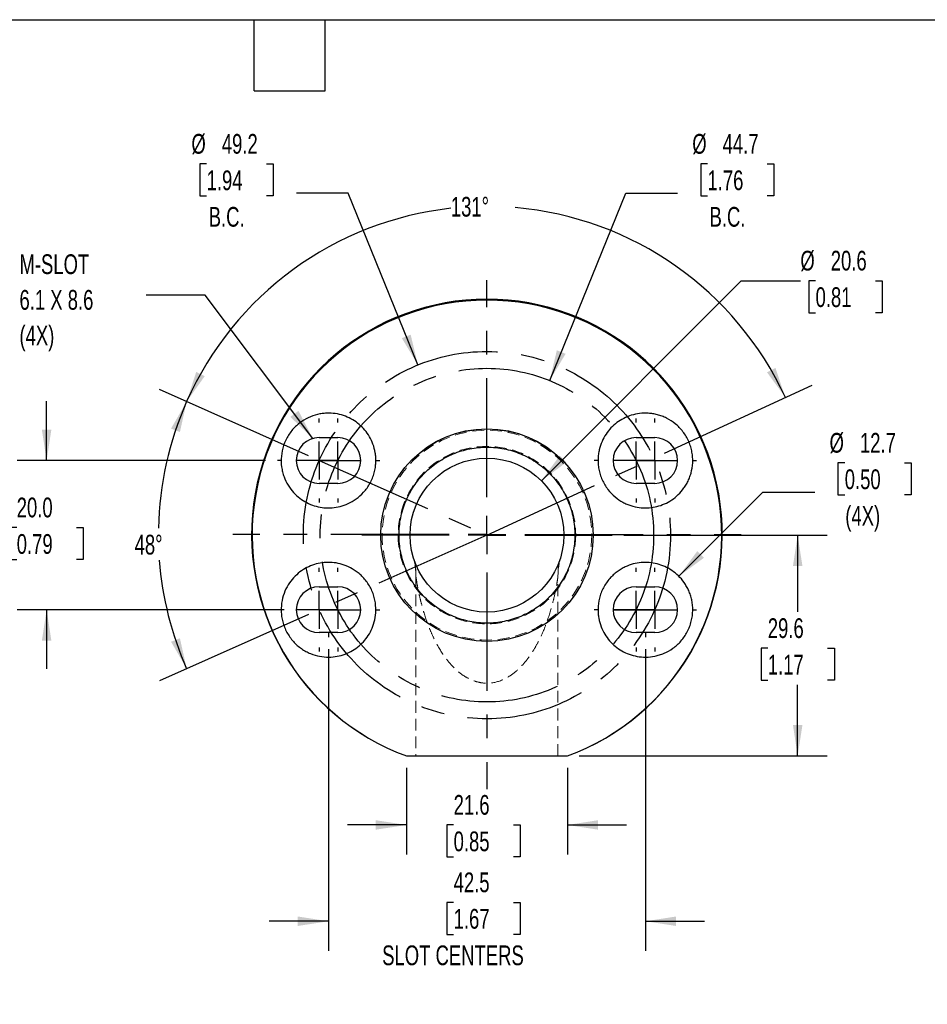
# Model space of a CAD drawing. Header units: millimetres. Extents: x 13 to 546, y 13 to 419.
# Tile 3 of 4: x 221 to 416, y 208 to 419. Entities that reach past the tile are written whole.
import ezdxf

# ---------------------------------------------------------------- set-up
doc = ezdxf.new("R2010")
doc.units = ezdxf.units.MM
doc.header["$LTSCALE"] = 2
doc.linetypes.add('CENTERX2', pattern=[20.32, 12.7, -2.54, 2.54, -2.54])
doc.linetypes.add('HIDDEN', pattern=[1.905, 1.27, -0.635])
doc.layers.add('CENTER', color=40, linetype='CENTERX2')
doc.layers.add('DIMENSIONS', color=140, linetype='Continuous', lineweight=25)
doc.layers.add('TEXT', color=140, linetype='Continuous', lineweight=25)
doc.styles.add('SLDTEXTSTYLE0', font='TXT', dxfattribs={"width": 0.7})
doc.dimstyles.new('SLDDIMSTYLE0', dxfattribs={"dimtxt": 4.316016, "dimasz": 6.604, "dimexe": 0, "dimexo": 0.0625, "dimgap": 1.079004, "dimtad": 0, "dimtih": 1, "dimtoh": 1, "dimdec": 4, "dimlfac": 1.25, "dimzin": 12, "dimdsep": 46, "dimtxsty": 'SLDTEXTSTYLE0', "dimsah": 1, "dimcen": 0.09, "dimadec": 0, "dimazin": 3, "dimtfac": 1, "dimtdec": 0, "dimtofl": 0, "dimtmove": 0, "dimatfit": 3, "dimfxl": 0, "dimfrac": 2, "dimtolj": 1, "dimtzin": 12, "dimarcsym": 0})
doc.dimstyles.new('SLDDIMSTYLE1', dxfattribs={"dimtxt": 4.316016, "dimasz": 6.604, "dimexe": 0, "dimexo": 0.0625, "dimgap": 1.079004, "dimtad": 0, "dimtih": 1, "dimtoh": 1, "dimlfac": 0.625, "dimrnd": 1e-09, "dimzin": 4, "dimdsep": 46, "dimtxsty": 'SLDTEXTSTYLE0', "dimsah": 1, "dimcen": 0.09, "dimadec": 0, "dimazin": 1, "dimtfac": 1, "dimtmove": 0, "dimatfit": 0, "dimfxl": 0, "dimfrac": 2, "dimtolj": 1, "dimtzin": 12, "dimarcsym": 0})
doc.dimstyles.new('SLDDIMSTYLE2', dxfattribs={"dimtxt": 4.316016, "dimasz": 6.604, "dimexe": 0, "dimexo": 0.0625, "dimgap": 1.079004, "dimtad": 0, "dimtih": 1, "dimtoh": 1, "dimlfac": 0.625, "dimrnd": 1e-09, "dimzin": 12, "dimdsep": 46, "dimtxsty": 'SLDTEXTSTYLE0', "dimsah": 1, "dimcen": 0.09, "dimadec": 0, "dimazin": 3, "dimtfac": 1, "dimtofl": 0, "dimtmove": 0, "dimatfit": 3, "dimfxl": 0, "dimfrac": 2, "dimtolj": 1, "dimtzin": 12, "dimarcsym": 0})
doc.dimstyles.new('SLDDIMSTYLE4', dxfattribs={"dimtxt": 4.316016, "dimasz": 6.604, "dimexe": 0, "dimexo": 0.0625, "dimgap": 1.079004, "dimtad": 0, "dimtih": 1, "dimtoh": 1, "dimlfac": 0.625, "dimrnd": 1e-09, "dimzin": 12, "dimdsep": 46, "dimtxsty": 'SLDTEXTSTYLE0', "dimsah": 1, "dimcen": 0.09, "dimadec": 0, "dimazin": 3, "dimtfac": 1, "dimtmove": 0, "dimatfit": 0, "dimfxl": 0, "dimfrac": 2, "dimtolj": 1, "dimtzin": 12, "dimarcsym": 0})
doc.dimstyles.new('SLDDIMSTYLE5', dxfattribs={"dimtxt": 4.316016, "dimasz": 6.604, "dimexe": 0, "dimexo": 0.0625, "dimgap": 1.079004, "dimtad": 0, "dimtih": 1, "dimtoh": 1, "dimlfac": 0.625, "dimrnd": 1e-09, "dimzin": 12, "dimdsep": 46, "dimtxsty": 'SLDTEXTSTYLE0', "dimsah": 1, "dimcen": 0, "dimadec": 0, "dimazin": 3, "dimtfac": 1, "dimtofl": 0, "dimtmove": 0, "dimatfit": 3, "dimfxl": 0, "dimfrac": 2, "dimtolj": 1, "dimtzin": 12, "dimarcsym": 0})
doc.dimstyles.new('SLDDIMSTYLE6', dxfattribs={"dimtxt": 4.316016, "dimasz": 6.604, "dimexe": 0, "dimexo": 0.0625, "dimgap": 1.079004, "dimtad": 0, "dimtih": 1, "dimtoh": 1, "dimlfac": 0.625, "dimrnd": 1e-09, "dimzin": 12, "dimdsep": 46, "dimtxsty": 'SLDTEXTSTYLE0', "dimsah": 1, "dimcen": 0, "dimadec": 0, "dimazin": 3, "dimtfac": 1, "dimtofl": 0, "dimtmove": 0, "dimatfit": 3, "dimfxl": 0, "dimfrac": 2, "dimtolj": 1, "dimtzin": 12, "dimarcsym": 0})
doc.dimstyles.new('SLDDIMSTYLE7', dxfattribs={"dimtxt": 0.18, "dimasz": 6.604, "dimexe": 0, "dimexo": 0.0625, "dimgap": 0, "dimtad": 0, "dimtih": 1, "dimtoh": 1, "dimdec": 0, "dimrnd": 1e-09, "dimzin": 0, "dimdsep": 46, "dimtxsty": 'Standard', "dimsah": 1, "dimcen": 0.09, "dimadec": 0, "dimazin": 0, "dimtfac": 6.604, "dimtdec": 0, "dimtofl": 0, "dimtmove": 0, "dimatfit": 3, "dimfxl": 0, "dimfrac": 2, "dimtolj": 1, "dimtzin": 0, "dimarcsym": 0})

# ---------------------------------------------------------------- blocks, each defined once
blk = doc.blocks.new('_D_7')
at = {"layer": 'DIMENSIONS'}
for p, q in [((369.05, 388.17), (367.6, 388.17)), ((367.6, 388.17), (367.6, 381.31)), ((381.87, 388.17), (383.32, 388.17)), ((383.32, 388.17), (383.32, 381.31)), ((335.19, 341.7), (351.5, 381.9)), ((351.5, 381.9), (362.61, 381.9)), ((367.6, 381.31), (369.05, 381.31)), ((383.32, 381.31), (381.87, 381.31))]:
    blk.add_line(p, q, dxfattribs=at)
blk.add_solid([(335.19, 341.7), (338.61, 347.44), (336.73, 348.2)], dxfattribs=at)
at = {"layer": 'DIMENSIONS', "char_height": 4.233, "attachment_point": 1, "style": 'SLDTEXTSTYLE0'}
for s, insert in [('%%c', (365.79, 394.59)), ('44.7', (372.3, 394.59)), ('1.76', (369.05, 386.77)), ('B.C.', (369.5, 378.94))]:
    blk.add_mtext(s, dxfattribs=dict(at, insert=insert))
blk = doc.blocks.new('_D_8')
at = {"layer": 'DIMENSIONS'}
for p, q in [((261.57, 388.17), (260.12, 388.17)), ((260.12, 388.17), (260.12, 381.31)), ((274.4, 388.17), (275.84, 388.17)), ((275.84, 388.17), (275.84, 381.31)), ((260.12, 381.31), (261.57, 381.31)), ((275.84, 381.31), (274.4, 381.31)), ((291.94, 381.9), (280.83, 381.9)), ((306.91, 345.05), (291.94, 381.9))]:
    blk.add_line(p, q, dxfattribs=at)
blk.add_solid([(306.91, 345.05), (305.36, 351.55), (303.48, 350.79)], dxfattribs=at)
at = {"layer": 'DIMENSIONS', "char_height": 4.233, "attachment_point": 1, "style": 'SLDTEXTSTYLE0'}
for s, insert in [('%%c', (258.31, 394.59)), ('49.2', (264.83, 394.59)), ('1.94', (261.57, 386.77)), ('B.C.', (262.02, 378.94))]:
    blk.add_mtext(s, dxfattribs=dict(at, insert=insert))
blk = doc.blocks.new('_D_9')
at = {"layer": 'DIMENSIONS'}
for p, q in [((283.41, 325.58), (251.48, 339.77)), ((283.41, 291.52), (251.48, 277.33))]:
    blk.add_line(p, q, dxfattribs=at)
for start, end in [(156.0375, 178.7988), (184.3762, 203.9625)]:
    blk.add_arc((321.73, 308.55), 70.52, start, end, dxfattribs=at)
for points in [[(257.29, 337.19), (253.94, 331.41), (255.84, 330.67)], [(257.29, 279.91), (255.84, 286.43), (253.94, 285.69)]]:
    blk.add_solid(points, dxfattribs=at)
at = {"layer": 'DIMENSIONS', "insert": (246.12, 308.63), "char_height": 4.233, "attachment_point": 1, "style": 'SLDTEXTSTYLE0'}
blk.add_mtext('48°', dxfattribs=at)
blk = doc.blocks.new('_D_10')
at = {"layer": 'DIMENSIONS'}
for p, q in [((359.81, 326.11), (391.54, 340.73)), ((283.41, 325.58), (251.48, 339.77))]:
    blk.add_line(p, q, dxfattribs=at)
for start, end in [(96.3062, 156.0375), (24.7486, 85.052)]:
    blk.add_arc((321.73, 308.55), 70.52, start, end, dxfattribs=at)
for points in [[(385.78, 338.08), (383.64, 344.41), (381.83, 343.47)], [(257.29, 337.19), (261.16, 342.64), (259.34, 343.55)]]:
    blk.add_solid(points, dxfattribs=at)
at = {"layer": 'DIMENSIONS', "insert": (313.98, 381.1), "char_height": 4.233, "attachment_point": 1, "style": 'SLDTEXTSTYLE0'}
blk.add_mtext('131°', dxfattribs=at)
blk = doc.blocks.new('_D_11')
at = {"layer": 'DIMENSIONS'}
for p, q in [((287.73, 284.11), (287.73, 219.39)), ((355.73, 284.11), (355.73, 219.39)), ((314.58, 229.78), (313.13, 229.78)), ((313.13, 229.78), (313.13, 222.92)), ((327.4, 229.78), (328.85, 229.78)), ((328.85, 229.78), (328.85, 222.92)), ((287.73, 225.74), (275.03, 225.74)), ((355.73, 225.74), (368.43, 225.74)), ((313.13, 222.92), (314.58, 222.92)), ((328.85, 222.92), (327.4, 222.92))]:
    blk.add_line(p, q, dxfattribs=at)
for points in [[(287.73, 225.74), (281.13, 226.76), (281.13, 224.73)], [(355.73, 225.74), (362.33, 224.73), (362.33, 226.76)]]:
    blk.add_solid(points, dxfattribs=at)
at = {"layer": 'DIMENSIONS', "attachment_point": 1, "style": 'SLDTEXTSTYLE0'}
for s, insert, char_height in [('42.5', (314.58, 236.2), 4.233), ('1.67', (314.58, 228.38), 4.233), ('SLOT CENTERS', (299.25, 220.55), 4.2333)]:
    blk.add_mtext(s, dxfattribs=dict(at, insert=insert, char_height=char_height))
blk = doc.blocks.new('_D_12')
at = {"layer": 'DIMENSIONS'}
for p, q in [((304.47, 258.67), (304.47, 240.04)), ((338.99, 258.67), (338.99, 240.04)), ((304.47, 246.39), (291.77, 246.39)), ((314.58, 246.39), (313.13, 246.39)), ((313.13, 246.39), (313.13, 239.53)), ((327.4, 246.39), (328.85, 246.39)), ((328.85, 246.39), (328.85, 239.53)), ((338.99, 246.39), (351.69, 246.39)), ((313.13, 239.53), (314.58, 239.53)), ((328.85, 239.53), (327.4, 239.53))]:
    blk.add_line(p, q, dxfattribs=at)
for points in [[(304.47, 246.39), (297.87, 247.41), (297.87, 245.38)], [(338.99, 246.39), (345.59, 245.38), (345.59, 247.41)]]:
    blk.add_solid(points, dxfattribs=at)
at = {"layer": 'DIMENSIONS', "char_height": 4.233, "attachment_point": 1, "style": 'SLDTEXTSTYLE0'}
for s, insert in [('21.6', (314.58, 252.82)), ('0.85', (314.58, 244.99))]:
    blk.add_mtext(s, dxfattribs=dict(at, insert=insert))
blk = doc.blocks.new('_D_13')
at = {"layer": 'DIMENSIONS'}
for p, q in [((351.13, 308.55), (394.76, 308.55)), ((388.41, 308.55), (388.41, 292.12)), ((382, 284.3), (380.55, 284.3)), ((380.55, 284.3), (380.55, 277.44)), ((394.83, 284.3), (396.28, 284.3)), ((396.28, 284.3), (396.28, 277.44)), ((380.55, 277.44), (382, 277.44)), ((396.28, 277.44), (394.83, 277.44)), ((388.41, 261.21), (388.41, 276.47)), ((341.53, 261.21), (394.76, 261.21))]:
    blk.add_line(p, q, dxfattribs=at)
for points in [[(388.41, 308.55), (387.4, 301.95), (389.43, 301.95)], [(388.41, 261.21), (389.43, 267.81), (387.4, 267.81)]]:
    blk.add_solid(points, dxfattribs=at)
at = {"layer": 'DIMENSIONS', "char_height": 4.233, "attachment_point": 1, "style": 'SLDTEXTSTYLE0'}
for s, insert in [('29.6', (382, 290.72)), ('1.17', (382, 282.89))]:
    blk.add_mtext(s, dxfattribs=dict(at, insert=insert))
blk = doc.blocks.new('_D_14')
at = {"layer": 'DIMENSIONS'}
for p, q in [((333.41, 320.23), (376.29, 363.12)), ((376.29, 363.12), (388.99, 363.12)), ((392.25, 363.12), (390.8, 363.12)), ((390.8, 363.12), (390.8, 356.26)), ((405.08, 363.12), (406.53, 363.12)), ((406.53, 363.12), (406.53, 356.26)), ((390.8, 356.26), (392.25, 356.26)), ((406.53, 356.26), (405.08, 356.26))]:
    blk.add_line(p, q, dxfattribs=at)
blk.add_solid([(333.41, 320.23), (338.79, 324.18), (337.36, 325.61)], dxfattribs=at)
at = {"layer": 'DIMENSIONS', "char_height": 4.233, "attachment_point": 1, "style": 'SLDTEXTSTYLE0'}
for s, insert in [('%%c', (388.99, 369.54)), ('20.6', (395.51, 369.54)), ('0.81', (392.25, 361.71))]:
    blk.add_mtext(s, dxfattribs=dict(at, insert=insert))
blk = doc.blocks.new('_D_15')
at = {"layer": 'DIMENSIONS'}
for p, q in [((398.51, 324.05), (397.06, 324.05)), ((397.06, 324.05), (397.06, 317.19)), ((411.33, 324.05), (412.78, 324.05)), ((412.78, 324.05), (412.78, 317.19)), ((362.92, 299.74), (380.96, 317.78)), ((380.96, 317.78), (392.07, 317.78)), ((397.06, 317.19), (398.51, 317.19)), ((412.78, 317.19), (411.33, 317.19))]:
    blk.add_line(p, q, dxfattribs=at)
blk.add_solid([(362.92, 299.74), (368.3, 303.69), (366.87, 305.12)], dxfattribs=at)
at = {"layer": 'DIMENSIONS', "char_height": 4.233, "attachment_point": 1, "style": 'SLDTEXTSTYLE0'}
for s, insert in [('%%c', (395.25, 330.47)), ('12.7', (401.77, 330.47)), ('0.50', (398.51, 322.65)), ('(4X)', (398.63, 314.82))]:
    blk.add_mtext(s, dxfattribs=dict(at, insert=insert))
blk = doc.blocks.new('_D_16')
at = {"layer": 'DIMENSIONS'}
for p, q in [((227.24, 324.55), (227.24, 337.25)), ((274.21, 324.55), (220.89, 324.55)), ((220.82, 310.17), (219.37, 310.17)), ((219.37, 310.17), (219.37, 303.31)), ((233.65, 310.17), (235.1, 310.17)), ((235.1, 310.17), (235.1, 303.31)), ((219.37, 303.31), (220.82, 303.31)), ((235.1, 303.31), (233.65, 303.31)), ((278.21, 292.55), (220.89, 292.55)), ((227.24, 292.55), (227.24, 279.85))]:
    blk.add_line(p, q, dxfattribs=at)
for points in [[(227.24, 324.55), (228.25, 331.16), (226.22, 331.16)], [(227.24, 292.55), (226.22, 285.95), (228.25, 285.95)]]:
    blk.add_solid(points, dxfattribs=at)
at = {"layer": 'DIMENSIONS', "char_height": 4.233, "attachment_point": 1, "style": 'SLDTEXTSTYLE0'}
for s, insert in [('20.0', (220.82, 316.6)), ('0.79', (220.82, 308.77))]:
    blk.add_mtext(s, dxfattribs=dict(at, insert=insert))
blk = doc.blocks.new('SW_CENTERMARKSYMBOL_2')
at = {"layer": 'CENTER', "color": 0}
for p, q in [((0, 8.13), (0, 26.86)), ((0, 0), (0, 4.06)), ((-8.13, 0), (-26.86, 0)), ((0, 0), (-4.06, 0)), ((0, 0), (0, -4.06)), ((0, 0), (4.06, 0)), ((8.13, 0), (26.86, 0)), ((0, -8.13), (0, -26.86))]:
    blk.add_line(p, q, dxfattribs=at)
blk = doc.blocks.new('SW_CENTERMARKSYMBOL_3')
at = {"layer": 'CENTER', "color": 0}
for p, q in [((0, 8.128), (0, 8.98144)), ((0, 0), (0, 4.064)), ((-8.128, 0), (-8.98144, 0)), ((0, 0), (-4.064, 0)), ((0, 0), (0, -4.064)), ((0, 0), (4.064, 0)), ((8.128, 0), (8.98144, 0)), ((0, -8.128), (0, -8.98144))]:
    blk.add_line(p, q, dxfattribs=at)
blk = doc.blocks.new('SW_CENTERMARKSYMBOL_4')
at = {"layer": 'CENTER', "color": 0}
for p, q in [((0, 8.128), (0, 8.98144)), ((0, 0), (0, 4.064)), ((-8.128, 0), (-8.98144, 0)), ((0, 0), (-4.064, 0)), ((0, 0), (0, -4.064)), ((0, 0), (4.064, 0)), ((8.128, 0), (8.98144, 0)), ((0, -8.128), (0, -8.98144))]:
    blk.add_line(p, q, dxfattribs=at)
blk = doc.blocks.new('SW_CENTERMARKSYMBOL_5')
at = {"layer": 'CENTER', "color": 0}
for p, q in [((0, 8.128), (0, 8.98144)), ((0, 0), (0, 4.064)), ((-8.128, 0), (-8.98144, 0)), ((0, 0), (-4.064, 0)), ((0, 0), (0, -4.064)), ((0, 0), (4.064, 0)), ((8.128, 0), (8.98144, 0)), ((0, -8.128), (0, -8.98144))]:
    blk.add_line(p, q, dxfattribs=at)
blk = doc.blocks.new('SW_CENTERMARKSYMBOL_6')
at = {"layer": 'CENTER', "color": 0}
for p, q in [((0, 8.128), (0, 8.98144)), ((0, 0), (0, 4.064)), ((-8.128, 0), (-8.98144, 0)), ((0, 0), (-4.064, 0)), ((0, 0), (0, -4.064)), ((0, 0), (4.064, 0)), ((8.128, 0), (8.98144, 0)), ((0, -8.128), (0, -8.98144))]:
    blk.add_line(p, q, dxfattribs=at)
blk = doc.blocks.new('SW_CENTERMARKSYMBOL_7')
at = {"layer": 'CENTER', "color": 0}
for p, q in [((0, 8.128), (0, 8.98144)), ((0, 0), (0, 4.064)), ((-8.128, 0), (-8.98144, 0)), ((0, 0), (-4.064, 0)), ((0, 0), (0, -4.064)), ((0, 0), (4.064, 0)), ((8.128, 0), (8.98144, 0)), ((0, -8.128), (0, -8.98144))]:
    blk.add_line(p, q, dxfattribs=at)
blk = doc.blocks.new('SW_CENTERMARKSYMBOL_8')
at = {"layer": 'CENTER', "color": 0}
for p, q in [((0, 8.128), (0, 8.98144)), ((0, 0), (0, 4.064)), ((-8.128, 0), (-8.98144, 0)), ((0, 0), (-4.064, 0)), ((0, 0), (0, -4.064)), ((0, 0), (4.064, 0)), ((8.128, 0), (8.98144, 0)), ((0, -8.128), (0, -8.98144))]:
    blk.add_line(p, q, dxfattribs=at)
blk = doc.blocks.new('SW_CENTERMARKSYMBOL_9')
at = {"layer": 'CENTER', "color": 0}
for p, q in [((0, 8.128), (0, 8.98144)), ((0, 0), (0, 4.064)), ((-8.128, 0), (-8.98144, 0)), ((0, 0), (-4.064, 0)), ((0, 0), (0, -4.064)), ((0, 0), (4.064, 0)), ((8.128, 0), (8.98144, 0)), ((0, -8.128), (0, -8.98144))]:
    blk.add_line(p, q, dxfattribs=at)
blk = doc.blocks.new('SW_CENTERMARKSYMBOL_10')
at = {"layer": 'CENTER', "color": 0}
for p, q in [((0, 8.128), (0, 8.98144)), ((0, 0), (0, 4.064)), ((-8.128, 0), (-8.98144, 0)), ((0, 0), (-4.064, 0)), ((0, 0), (0, -4.064)), ((0, 0), (4.064, 0)), ((8.128, 0), (8.98144, 0)), ((0, -8.128), (0, -8.98144))]:
    blk.add_line(p, q, dxfattribs=at)
blk = doc.blocks.new('SW_CENTERMARKSYMBOL_11')
at = {"layer": 'CENTER', "color": 0}
for p, q in [((0, 8.128), (0, 54.5592)), ((0, 0), (0, 4.064)), ((-8.128, 0), (-54.5592, 0)), ((0, 0), (-4.064, 0)), ((0, 0), (0, -4.064)), ((0, 0), (4.064, 0)), ((8.128, 0), (54.5592, 0)), ((0, -8.128), (0, -54.5592))]:
    blk.add_line(p, q, dxfattribs=at)

msp = doc.modelspace()

# ---------------------------------------------------------------- linework, layer by layer
for p, q in [((285.730858, 329.469436), (289.730858, 329.469436)), ((353.730858, 329.469436), (357.730858, 329.469436)), ((289.730858, 319.634556), (285.730858, 319.634556)), ((357.730858, 319.634556), (353.730858, 319.634556)), ((285.730858, 297.469436), (289.730858, 297.469436)), ((353.730858, 297.469436), (357.730858, 297.469436)), ((289.730858, 287.634556), (285.730858, 287.634556)), ((357.730858, 287.634556), (353.730858, 287.634556))]:
    msp.add_line(p, q)
at = {"color": 7, "linetype": 'HIDDEN', "lineweight": 18}
for p, q in [((306.490858, 299.661996), (306.490858, 261.206396)), ((336.970858, 261.206396), (336.970858, 299.661996))]:
    msp.add_line(p, q, dxfattribs=at)
for radius in [22.799544, 22.795251, 16.51]:
    msp.add_circle((321.730858, 308.551996), radius)
for radius in [22.494635, 19.05]:
    msp.add_circle((321.730858, 308.551996), radius, dxfattribs=at)
for centre, radius, start, end in [((321.730858, 308.660122), 50.4952, 289.98752387, 250.01247613), ((321.730858, 308.551996), 50.3936, 290.02954526, 249.97045474), ((285.730858, 324.551996), 4.91744, 90, 270), ((289.730858, 324.551996), 4.91744, 270, 90), ((353.730858, 324.551996), 4.91744, 90, 270), ((357.730858, 324.551996), 4.91744, 270, 90), ((285.730858, 292.551996), 4.91744, 90, 270), ((289.730858, 292.551996), 4.91744, 270, 90), ((353.730858, 292.551996), 4.91744, 90, 270), ((357.730858, 292.551996), 4.91744, 270, 90)]:
    msp.add_arc(centre, radius, start, end)
for centre, start, end in [((291.250858, 299.661996), 0, 16.26020471), ((352.210858, 299.661996), 163.73979529, 180)]:
    msp.add_arc(centre, 15.24, start, end, dxfattribs=at)
for points, knots in [([(283.463846, 315.331464), (282.933204, 315.577031), (282.41793, 315.871143), (281.434664, 316.5556), (280.969814, 316.943246), (280.100363, 317.815503), (279.695618, 318.299933), (278.960309, 319.381807), (278.637897, 319.968132), (278.238521, 320.913565), (278.119223, 321.240208), (277.911631, 321.9187), (277.823129, 322.272371), (277.615461, 323.351537), (277.550942, 324.103534), (277.601477, 325.659894), (277.714998, 326.43995), (278.140698, 328.003177), (278.444982, 328.753638), (279.032035, 329.816974), (279.251877, 330.163835), (279.719707, 330.81357), (279.969037, 331.119519), (280.496287, 331.696169), (280.774217, 331.966856), (281.357682, 332.473967), (281.662858, 332.709529), (282.588817, 333.346682), (283.229216, 333.688058), (284.547277, 334.226562), (285.205951, 334.415582), (286.183747, 334.598986), (286.508437, 334.643411), (287.155098, 334.700861), (287.478352, 334.713803), (288.429319, 334.707768), (289.04122, 334.645126), (290.22445, 334.419636), (290.795738, 334.256632), (291.898059, 333.836816), (292.421433, 333.582604), (293.40627, 332.998479), (293.869452, 332.667873), (294.737822, 331.931174), (295.145207, 331.522175), (295.884012, 330.641498), (296.216463, 330.169985), (296.804789, 329.159715), (297.060838, 328.621186), (297.48494, 327.461417), (297.649658, 326.848102), (297.809205, 325.878569), (297.847926, 325.546381), (297.892008, 324.860035), (297.897147, 324.503845), (297.868131, 323.782941), (297.834285, 323.416685), (297.722147, 322.66989), (297.6427, 322.285368), (297.436359, 321.521243), (297.310164, 321.142226), (297.008349, 320.39053), (296.831401, 320.016739), (296.443044, 319.309263), (296.230115, 318.97113), (295.768386, 318.32451), (295.524042, 318.02254), (294.76665, 317.183761), (294.218204, 316.702789), (293.104782, 315.902334), (292.534232, 315.576515), (291.375131, 315.046685), (290.797634, 314.847566), (289.641531, 314.555477), (289.062995, 314.462911), (287.902348, 314.37679), (287.324078, 314.384207), (285.624821, 314.547726), (284.52513, 314.840331), (283.463846, 315.331464)], [0, 0, 0, 0, 0.03125, 0.03125, 0.0625, 0.0625, 0.09375, 0.09375, 0.125, 0.125, 0.140625, 0.140625, 0.15625, 0.15625, 0.1875, 0.1875, 0.21875, 0.21875, 0.25, 0.25, 0.265625, 0.265625, 0.28125, 0.28125, 0.296875, 0.296875, 0.3125, 0.3125, 0.34375, 0.34375, 0.375, 0.375, 0.390625, 0.390625, 0.40625, 0.40625, 0.4375, 0.4375, 0.46875, 0.46875, 0.5, 0.5, 0.53125, 0.53125, 0.5625, 0.5625, 0.59375, 0.59375, 0.625, 0.625, 0.65625, 0.65625, 0.671875, 0.671875, 0.6875, 0.6875, 0.703125, 0.703125, 0.71875, 0.71875, 0.734375, 0.734375, 0.75, 0.75, 0.765625, 0.765625, 0.78125, 0.78125, 0.8125, 0.8125, 0.84375, 0.84375, 0.875, 0.875, 0.90625, 0.90625, 0.9375, 0.9375, 1, 1, 1, 1]), ([(349.228973, 316.744878), (348.6789, 317.202988), (348.149807, 317.743065), (347.436994, 318.670713), (347.20959, 319.004414), (346.797349, 319.696063), (346.611778, 320.053979), (346.282531, 320.794483), (346.138522, 321.179871), (345.904039, 321.94091), (345.811454, 322.3205), (345.670903, 323.078415), (345.623678, 323.454744), (345.570973, 324.183488), (345.564882, 324.539155), (345.587931, 325.236289), (345.617406, 325.579345), (345.706818, 326.241964), (345.766614, 326.562396), (345.985861, 327.496438), (346.185503, 328.084811), (346.674427, 329.196954), (346.959638, 329.712014), (347.601853, 330.674034), (347.958991, 331.120804), (348.743333, 331.949675), (349.173535, 332.333723), (350.089851, 333.021519), (350.575583, 333.325937), (351.602682, 333.853451), (352.145545, 334.077067), (353.284833, 334.431187), (353.872929, 334.559367), (355.086351, 334.709948), (355.711633, 334.732544), (356.679954, 334.672737), (357.007627, 334.636881), (357.661002, 334.532457), (357.98819, 334.463845), (358.643223, 334.291525), (358.971067, 334.187833), (359.62704, 333.941782), (359.957022, 333.798467), (360.931809, 333.31008), (361.558679, 332.910121), (362.754803, 331.933456), (363.304749, 331.371528), (364.037388, 330.416143), (364.266159, 330.078007), (364.677211, 329.384275), (364.861683, 329.02603), (365.188211, 328.28662), (365.331301, 327.901635), (365.56681, 327.129326), (365.659652, 326.742722), (365.799273, 325.96877), (365.846033, 325.58142), (365.895104, 324.806126), (365.897017, 324.416225), (365.839474, 323.28081), (365.719128, 322.558198), (365.434503, 321.519891), (365.32234, 321.18321), (365.071016, 320.53868), (364.931355, 320.228974), (364.626828, 319.632709), (364.46195, 319.346159), (364.108823, 318.795051), (363.919654, 318.529409), (363.327017, 317.774586), (362.899001, 317.326289), (361.98891, 316.525172), (361.506727, 316.172496), (360.493508, 315.557895), (359.969459, 315.300559), (358.900885, 314.882158), (358.354734, 314.720162), (357.239978, 314.488585), (356.667694, 314.419028), (355.521078, 314.377975), (354.946844, 314.405626), (353.794719, 314.561257), (353.216884, 314.689001), (352.344179, 314.968192), (352.051997, 315.076248), (351.474935, 315.321018), (351.188845, 315.458058), (350.337471, 315.917589), (349.779047, 316.286768), (349.228973, 316.744878)], [0, 0, 0, 0, 0.03125, 0.03125, 0.046875, 0.046875, 0.0625, 0.0625, 0.078125, 0.078125, 0.09375, 0.09375, 0.109375, 0.109375, 0.125, 0.125, 0.140625, 0.140625, 0.15625, 0.15625, 0.1875, 0.1875, 0.21875, 0.21875, 0.25, 0.25, 0.28125, 0.28125, 0.3125, 0.3125, 0.34375, 0.34375, 0.375, 0.375, 0.40625, 0.40625, 0.421875, 0.421875, 0.4375, 0.4375, 0.453125, 0.453125, 0.46875, 0.46875, 0.5, 0.5, 0.53125, 0.53125, 0.546875, 0.546875, 0.5625, 0.5625, 0.578125, 0.578125, 0.59375, 0.59375, 0.609375, 0.609375, 0.625, 0.625, 0.65625, 0.65625, 0.671875, 0.671875, 0.6875, 0.6875, 0.703125, 0.703125, 0.71875, 0.71875, 0.75, 0.75, 0.78125, 0.78125, 0.8125, 0.8125, 0.84375, 0.84375, 0.875, 0.875, 0.90625, 0.90625, 0.9375, 0.9375, 0.953125, 0.953125, 0.96875, 0.96875, 1, 1, 1, 1]), ([(302.859186, 308.551996), (302.859186, 307.305241), (302.981536, 306.071415), (303.347872, 304.23999), (303.499986, 303.637164), (303.859736, 302.457469), (304.275702, 301.300178), (304.802972, 300.187243), (305.386939, 299.096903), (305.709222, 298.560455), (306.743797, 297.016707), (307.525355, 296.067542), (309.269116, 294.326564), (310.241533, 293.530225), (312.292327, 292.163819), (313.376929, 291.584785), (315.094064, 290.87499), (315.683564, 290.664771), (316.867811, 290.307179), (318.062959, 290.00967), (319.279494, 289.830056), (320.506829, 289.70997), (321.127954, 289.679699), (322.994464, 289.681604), (324.219401, 289.804728), (326.028698, 290.165947), (326.627077, 290.315991), (327.814148, 290.676918), (328.402395, 290.88813), (330.113629, 291.599256), (331.197051, 292.179602), (332.736263, 293.209178), (333.237397, 293.581184), (334.196707, 294.370027), (334.653508, 294.78524), (335.957252, 296.091516), (336.738177, 297.042637), (337.773106, 298.593456), (338.092919, 299.128428), (338.673495, 300.217266), (339.198266, 301.329748), (339.612738, 302.488966), (339.971119, 303.671951), (340.122806, 304.278759), (340.483998, 306.103125), (340.602964, 307.327105), (340.602311, 309.174448), (340.572031, 309.792137), (340.449298, 311.031465), (340.357491, 311.645282), (339.995195, 313.458471), (339.638164, 314.634806), (338.927196, 316.35001), (338.659272, 316.915722), (338.074852, 318.006993), (337.757588, 318.535069), (336.732186, 320.067702), (335.949465, 321.022864), (334.187123, 322.783398), (333.233846, 323.56311), (331.699831, 324.587508), (331.171015, 324.904601), (330.077567, 325.48884), (329.511947, 325.755969), (327.798358, 326.464381), (326.621977, 326.820532), (324.806707, 327.181536), (324.1903, 327.273039), (322.953148, 327.394297), (322.336202, 327.423992), (320.490109, 327.423012), (319.265661, 327.303131), (317.438671, 326.939565), (316.833257, 326.787526), (315.652003, 326.428477), (314.493828, 326.013282), (313.381192, 325.487301), (312.291675, 324.905079), (311.755621, 324.583826), (310.208462, 323.549131), (309.258383, 322.767939), (307.952461, 321.462251), (307.537162, 321.004546), (306.74787, 320.042735), (306.37767, 319.542894), (305.350561, 318.00434), (304.770908, 316.9204), (304.060482, 315.206343), (303.849632, 314.617093), (303.49041, 313.431515), (303.341025, 312.833579), (302.981522, 311.024671), (302.859186, 309.798751), (302.859186, 308.551996)], [0, 0, 0, 0, 0.03125, 0.03125, 0.046875, 0.046875, 0.0625, 0.078125, 0.078125, 0.09375, 0.09375, 0.125, 0.125, 0.15625, 0.15625, 0.1875, 0.1875, 0.203125, 0.203125, 0.21875, 0.234375, 0.234375, 0.25, 0.25, 0.28125, 0.28125, 0.296875, 0.296875, 0.3125, 0.3125, 0.34375, 0.34375, 0.359375, 0.359375, 0.375, 0.375, 0.40625, 0.40625, 0.421875, 0.421875, 0.4375, 0.453125, 0.453125, 0.46875, 0.46875, 0.5, 0.5, 0.515625, 0.515625, 0.53125, 0.53125, 0.5625, 0.5625, 0.578125, 0.578125, 0.59375, 0.59375, 0.625, 0.625, 0.65625, 0.65625, 0.671875, 0.671875, 0.6875, 0.6875, 0.71875, 0.71875, 0.734375, 0.734375, 0.75, 0.75, 0.78125, 0.78125, 0.796875, 0.796875, 0.8125, 0.828125, 0.828125, 0.84375, 0.84375, 0.875, 0.875, 0.890625, 0.890625, 0.90625, 0.90625, 0.9375, 0.9375, 0.953125, 0.953125, 0.96875, 0.96875, 1, 1, 1, 1]), ([(283.486771, 301.783103), (284.548104, 302.27106), (285.651834, 302.563151), (287.367863, 302.721746), (287.942598, 302.726144), (289.09243, 302.636848), (289.66851, 302.543397), (290.826256, 302.247413), (291.412408, 302.042632), (292.561539, 301.512493), (293.126942, 301.188019), (293.962914, 300.583517), (294.24052, 300.360941), (294.777108, 299.880411), (295.037745, 299.621469), (295.542092, 299.059889), (295.78809, 298.75383), (296.245425, 298.109323), (296.457358, 297.770997), (296.845254, 297.059497), (297.020673, 296.685705), (297.31906, 295.936459), (297.444484, 295.556885), (297.752335, 294.40369), (297.856413, 293.658642), (297.910939, 292.209267), (297.860389, 291.526965), (297.64372, 290.229657), (297.475532, 289.612311), (297.05202, 288.46343), (296.795646, 287.926031), (296.202788, 286.913171), (295.863713, 286.4354), (294.750897, 285.117848), (293.882823, 284.384039), (292.388533, 283.504023), (291.863056, 283.25189), (290.769613, 282.839479), (290.199834, 282.678029), (289.011509, 282.454917), (288.387591, 282.393517), (287.122064, 282.390531), (286.478955, 282.447503), (285.172244, 282.696971), (284.502837, 282.892473), (283.521759, 283.298115), (283.197482, 283.452124), (282.555368, 283.801369), (282.235794, 283.997939), (281.617184, 284.428536), (281.317272, 284.662751), (280.737778, 285.171542), (280.4568, 285.447655), (279.657624, 286.332637), (279.193512, 286.98375), (278.609, 288.059357), (278.436571, 288.428441), (278.139593, 289.176331), (278.014135, 289.556808), (277.808596, 290.33061), (277.728277, 290.72713), (277.616754, 291.509566), (277.58471, 291.897105), (277.553986, 293.049297), (277.623011, 293.810899), (277.904974, 295.236286), (278.116466, 295.908736), (278.660252, 297.181072), (278.983838, 297.760822), (279.713338, 298.825878), (280.121587, 299.312959), (281.442362, 300.628165), (282.425438, 301.295145), (283.486771, 301.783103)], [0, 0, 0, 0, 0.0625, 0.0625, 0.09375, 0.09375, 0.125, 0.125, 0.15625, 0.15625, 0.1875, 0.1875, 0.203125, 0.203125, 0.21875, 0.21875, 0.234375, 0.234375, 0.25, 0.25, 0.265625, 0.265625, 0.28125, 0.28125, 0.3125, 0.3125, 0.34375, 0.34375, 0.375, 0.375, 0.40625, 0.40625, 0.4375, 0.4375, 0.5, 0.5, 0.53125, 0.53125, 0.5625, 0.5625, 0.59375, 0.59375, 0.625, 0.625, 0.65625, 0.65625, 0.671875, 0.671875, 0.6875, 0.6875, 0.703125, 0.703125, 0.71875, 0.71875, 0.75, 0.75, 0.765625, 0.765625, 0.78125, 0.78125, 0.796875, 0.796875, 0.8125, 0.8125, 0.84375, 0.84375, 0.875, 0.875, 0.90625, 0.90625, 0.9375, 0.9375, 1, 1, 1, 1]), ([(346.242471, 288.919352), (346.022371, 289.494247), (345.848596, 290.102737), (345.673645, 291.073433), (345.62977, 291.407436), (345.575742, 292.087655), (345.565273, 292.435168), (345.590511, 293.504697), (345.685279, 294.263282), (345.971954, 295.405684), (346.093378, 295.79349), (346.380683, 296.547308), (346.546369, 296.914824), (346.922141, 297.630934), (347.134165, 297.981463), (347.582584, 298.633762), (347.820773, 298.939638), (348.322572, 299.51538), (348.585686, 299.784095), (349.118708, 300.274445), (349.39075, 300.498566), (349.945173, 300.910871), (350.228982, 301.099814), (350.798802, 301.44079), (351.084541, 301.592913), (351.945081, 302.001699), (352.523235, 302.211316), (353.691699, 302.523613), (354.273387, 302.623493), (355.424328, 302.723786), (355.995432, 302.724503), (357.130536, 302.631222), (357.697415, 302.536371), (358.809493, 302.251331), (359.351779, 302.062452), (360.407268, 301.590305), (360.920498, 301.307095), (361.912935, 300.636923), (362.382777, 300.256159), (363.261662, 299.399561), (363.671163, 298.923658), (364.230621, 298.127375), (364.408124, 297.847403), (364.735943, 297.268426), (364.887159, 296.968286), (365.162204, 296.345567), (365.286046, 296.022997), (365.50332, 295.353503), (365.597155, 295.004616), (365.823228, 293.931813), (365.900482, 293.188641), (365.879346, 291.638346), (365.780384, 290.855132), (365.486321, 289.68525), (365.363161, 289.295136), (365.074557, 288.541548), (364.908392, 288.174635), (364.532327, 287.460575), (364.320205, 287.110365), (363.861895, 286.446715), (363.617284, 286.134574), (363.099798, 285.546445), (362.82691, 285.270476), (362.254188, 284.753236), (361.951954, 284.510469), (361.030809, 283.851048), (360.394271, 283.497436), (359.41301, 283.076022), (359.080754, 282.953946), (358.422687, 282.749016), (358.09504, 282.665282), (357.116463, 282.464918), (356.469032, 282.398715), (355.190941, 282.386244), (354.575131, 282.439898), (353.385502, 282.64798), (352.811737, 282.802594), (351.705331, 283.204952), (351.173882, 283.453162), (350.178442, 284.024072), (349.710606, 284.348038), (348.833502, 285.070363), (348.422862, 285.47028), (347.669152, 286.34181), (347.329375, 286.808969), (346.726164, 287.810397), (346.46257, 288.344456), (346.242471, 288.919352)], [0, 0, 0, 0, 0.03125, 0.03125, 0.046875, 0.046875, 0.0625, 0.0625, 0.09375, 0.09375, 0.109375, 0.109375, 0.125, 0.125, 0.140625, 0.140625, 0.15625, 0.15625, 0.171875, 0.171875, 0.1875, 0.1875, 0.203125, 0.203125, 0.21875, 0.21875, 0.25, 0.25, 0.28125, 0.28125, 0.3125, 0.3125, 0.34375, 0.34375, 0.375, 0.375, 0.40625, 0.40625, 0.4375, 0.4375, 0.46875, 0.46875, 0.484375, 0.484375, 0.5, 0.5, 0.515625, 0.515625, 0.53125, 0.53125, 0.5625, 0.5625, 0.59375, 0.59375, 0.609375, 0.609375, 0.625, 0.625, 0.640625, 0.640625, 0.65625, 0.65625, 0.671875, 0.671875, 0.6875, 0.6875, 0.71875, 0.71875, 0.734375, 0.734375, 0.75, 0.75, 0.78125, 0.78125, 0.8125, 0.8125, 0.84375, 0.84375, 0.875, 0.875, 0.90625, 0.90625, 0.9375, 0.9375, 0.96875, 0.96875, 1, 1, 1, 1]), ([(304.470815, 261.206396), (307.267259, 261.206396), (310.096418, 261.206396), (315.835855, 261.206396), (318.746301, 261.206396), (322.442975, 261.206396), (323.185725, 261.206396), (324.660892, 261.206396), (325.395325, 261.206396), (327.589497, 261.206396), (331.941308, 261.206396), (336.192532, 261.206396), (338.990901, 261.206396)], [0, 0, 0, 0, 0.25, 0.25, 0.5, 0.5, 0.5625, 0.5625, 0.625, 0.625, 0.75, 1, 1, 1, 1])]:
    msp.add_open_spline(points, degree=3, knots=knots)
for points, knots in [([(306.023104, 303.408776), (306.029783, 303.383681), (306.041937, 303.33802), (306.087286, 303.178188), (306.141906, 302.987075), (306.200617, 302.778364), (306.25301, 302.584502), (306.292936, 302.425796), (306.318809, 302.316813), (306.342451, 302.209361), (306.362854, 302.10697), (306.379694, 302.011182), (306.403358, 301.852945), (306.415921, 301.689976), (306.424889, 301.490226), (306.443367, 301.153432), (306.468428, 300.673373), (306.48168, 300.182977), (306.488474, 299.931552)], [0, 0, 0, 0, 0.1276578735, 0.2322770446, 0.3155780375, 0.3792180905, 0.4254488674, 0.4433113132, 0.4587506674, 0.4730508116, 0.4876536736, 0.5038019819, 0.5223348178, 0.5861650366, 0.664469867, 0.7450008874, 0.8692624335, 1, 1, 1, 1]), ([(336.980404, 300.20132), (336.988555, 300.404565), (337.004737, 300.808092), (337.023608, 301.203195), (337.037544, 301.497642), (337.045284, 301.688279), (337.058193, 301.852505), (337.081903, 302.010826), (337.09876, 302.10666), (337.11915, 302.208993), (337.142758, 302.316332), (337.168587, 302.425192), (337.208491, 302.583906), (337.260958, 302.778124), (337.319641, 302.986872), (337.374305, 303.178348), (337.419715, 303.338103), (337.431916, 303.383733), (337.438612, 303.408772)], [0, 0, 0, 0, 0.1212497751, 0.2407327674, 0.3205013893, 0.399891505, 0.4650878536, 0.4840348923, 0.5005595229, 0.5155095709, 0.5301408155, 0.545911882, 0.5641240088, 0.611311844, 0.6766321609, 0.7623352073, 0.8695801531, 1, 1, 1, 1]), ([(306.490858, 299.661996), (306.490858, 299.661996), (306.522768, 299.437608), (306.639914, 298.689454), (306.722495, 298.188142), (306.926203, 297.075847), (307.048356, 296.458945), (307.32696, 295.185759), (307.483265, 294.528885), (308.00289, 292.537086), (308.416404, 291.182234), (309.148579, 289.174336), (309.412541, 288.50594), (309.975526, 287.196512), (310.274256, 286.555642), (311.22535, 284.682188), (311.931717, 283.498032), (313.124912, 281.854691), (313.546204, 281.328675), (314.419447, 280.352057), (314.873458, 279.898299), (315.819474, 279.067216), (316.311452, 278.689833), (317.338469, 278.022399), (317.865264, 277.738293), (318.933217, 277.27983), (319.476354, 277.104137), (320.581914, 276.865742), (321.148629, 276.803084), (322.850225, 276.799862), (323.958731, 277.038104), (325.585131, 277.732035), (326.114665, 278.017753), (327.134183, 278.678473), (327.626989, 279.054697), (328.581262, 279.891291), (329.042936, 280.352744), (329.916262, 281.329571), (330.331026, 281.847477), (331.121514, 282.934712), (331.497216, 283.50408), (332.212606, 284.688698), (332.55367, 285.306921), (333.511729, 287.19496), (334.0669, 288.500539), (335.037634, 291.159714), (335.452996, 292.515847), (335.977643, 294.525238), (336.134839, 295.186137), (336.41327, 296.458531), (336.534994, 297.072999), (336.739798, 298.191303), (336.822021, 298.690888), (336.90933, 299.248424), (336.932223, 299.400597), (336.962867, 299.606737), (336.970858, 299.661996), (336.970858, 299.661996)], [0, 0, 0, 0, 0.03125, 0.03125, 0.0625, 0.0625, 0.09375, 0.09375, 0.125, 0.125, 0.1875, 0.1875, 0.21875, 0.21875, 0.25, 0.25, 0.3125, 0.3125, 0.34375, 0.34375, 0.375, 0.375, 0.40625, 0.40625, 0.4375, 0.4375, 0.46875, 0.46875, 0.5, 0.5, 0.5625, 0.5625, 0.59375, 0.59375, 0.625, 0.625, 0.65625, 0.65625, 0.6875, 0.6875, 0.71875, 0.71875, 0.75, 0.75, 0.8125, 0.8125, 0.875, 0.875, 0.90625, 0.90625, 0.9375, 0.9375, 0.96875, 0.96875, 0.984375, 0.984375, 1, 1, 1, 1])]:
    msp.add_open_spline(points, degree=3, knots=knots, dxfattribs=at)
at = {"layer": 'CENTER'}
for p, q in [((285.730858, 324.551996), (321.730858, 308.551996)), ((321.730858, 308.551996), (357.507946, 325.044419)), ((321.730858, 308.551996), (285.730858, 292.551996))]:
    msp.add_line(p, q, dxfattribs=at)
for radius in [39.395431, 35.777088]:
    msp.add_circle((321.730858, 308.551996), radius, dxfattribs=at)
at = {"layer": 'DIMENSIONS'}
for p, q in [((348.813418, 292.551996), (362.648298, 292.551996)), ((348.813418, 292.551996), (362.648298, 292.551996)), ((287.730858, 287.634556), (287.730858, 286.645525)), ((355.730858, 287.634556), (355.730858, 286.645525))]:
    msp.add_line(p, q, dxfattribs=at)
at = {"layer": 'TEXT'}
for p, q in [((12.7, 419.1), (546.1, 419.1)), ((271.78, 403.86), (271.78, 419.1)), ((287.02, 403.86), (287.02, 419.1)), ((271.78, 403.86), (287.02, 403.86))]:
    msp.add_line(p, q, dxfattribs=at)

# ---------------------------------------------------------------- block references
at = {"layer": 'CENTER'}
for name, p in [('SW_CENTERMARKSYMBOL_11', (321.730858, 308.660122)), ('SW_CENTERMARKSYMBOL_2', (321.730858, 308.551996)), ('SW_CENTERMARKSYMBOL_9', (285.730858, 324.551996)), ('SW_CENTERMARKSYMBOL_10', (289.730858, 324.551996)), ('SW_CENTERMARKSYMBOL_3', (353.730858, 324.551996)), ('SW_CENTERMARKSYMBOL_4', (357.730858, 324.551996)), ('SW_CENTERMARKSYMBOL_8', (285.730858, 292.551996)), ('SW_CENTERMARKSYMBOL_7', (289.730858, 292.551996)), ('SW_CENTERMARKSYMBOL_6', (353.730858, 292.551996)), ('SW_CENTERMARKSYMBOL_5', (357.730858, 292.551996))]:
    msp.add_blockref(name, p, dxfattribs=at)

# ---------------------------------------------------------------- texts
at = {"layer": 'DIMENSIONS', "char_height": 4.2333333, "attachment_point": 1, "style": 'SLDTEXTSTYLE0'}
for s, insert in [('M-SLOT', (221.409334, 368.774094)), ('6.1 X 8.6', (221.409334, 361.12965)), ('(4X)', (221.409334, 353.485205))]:
    msp.add_mtext(s, dxfattribs=dict(at, insert=insert))

# ---------------------------------------------------------------- dimensions: what is measured, and where the dimension line sits
at = {"layer": 'DIMENSIONS'}
for p1, p2, text, picture, middle in [((336.554613, 272.05191), (306.907103, 345.052082), '<>\\PB.C.', '_D_8', (267.982692, 384.132507)), ((308.276411, 275.401161), (335.185305, 341.702831), '<>\\PB.C.', '_D_7', (375.458936, 384.132507)), ((348.546653, 285.367791), (362.915063, 299.736201), '<>\\P(4X)', '_D_15', (404.920596, 320.013563))]:
    dim = msp.add_diameter_dim_2p(p1=p1, p2=p2, text=text, dimstyle='SLDDIMSTYLE5', dxfattribs=at)
    dim.commit()
    dim.dimension.update_dxf_attribs({"geometry": picture, "text_midpoint": middle, "dimtype": 163})
for base, line1, line2, picture, middle in [((362.281177, 366.249939), ((321.730858, 308.551996), (357.507946, 325.044419)), ((285.730858, 324.551996), (321.730858, 308.551996)), '_D_10', (320.899058, 379.069292)), ((252.902195, 323.914158), ((285.730858, 324.551996), (321.730858, 308.551996)), ((321.730858, 308.551996), (285.730858, 292.551996)), '_D_9', (251.235658, 306.600654))]:
    dim = msp.add_angular_dim_2l(base=base, line1=line1, line2=line2, dimstyle='SLDDIMSTYLE0', dxfattribs=at)
    dim.commit()
    dim.dimension.update_dxf_attribs({"geometry": picture, "text_midpoint": middle, "dimtype": 162})
dim = msp.add_diameter_dim_2p(p1=(310.056525, 296.877663), p2=(333.405191, 320.226329), dimstyle='SLDDIMSTYLE6', dxfattribs=at)
dim.commit()
dim.dimension.update_dxf_attribs({"geometry": '_D_14', "text_midpoint": (398.66514, 363.115267), "dimtype": 163})
for base, p1, p2, angle, dimstyle, picture, middle in [((227.235658, 292.551996), (276.749418, 324.551996), (280.749418, 292.551996), 90, 'SLDDIMSTYLE1', '_D_16', (227.235658, 310.173368)), ((388.412959, 308.551996), (338.990901, 261.206396), (348.590109, 308.551996), 90, 'SLDDIMSTYLE2', '_D_13', (388.412959, 284.297301)), ((338.990901, 246.394329), (304.470815, 261.206396), (338.990901, 261.206396), 0, 'SLDDIMSTYLE4', '_D_12', (320.989403, 246.394329))]:
    dim = msp.add_linear_dim(base=base, p1=p1, p2=p2, angle=angle, dimstyle=dimstyle, dxfattribs=at)
    dim.commit()
    dim.dimension.update_dxf_attribs({"geometry": picture, "text_midpoint": middle, "dimtype": 160})
dim = msp.add_linear_dim(base=(355.730858, 225.744308), p1=(287.730858, 286.645525), p2=(355.730858, 286.645525), text='<>\\PSLOT CENTERS', dimstyle='SLDDIMSTYLE4', dxfattribs=at)
dim.commit()
dim.dimension.update_dxf_attribs({"geometry": '_D_11', "text_midpoint": (320.989403, 225.744308), "dimtype": 160})

# ---------------------------------------------------------------- leaders
msp.add_leader([(284.379176, 329.280016), (261.283385, 360.037295), (248.583385, 360.037295)], dimstyle='SLDDIMSTYLE7', dxfattribs=at)

doc.saveas('drawing.dxf')
